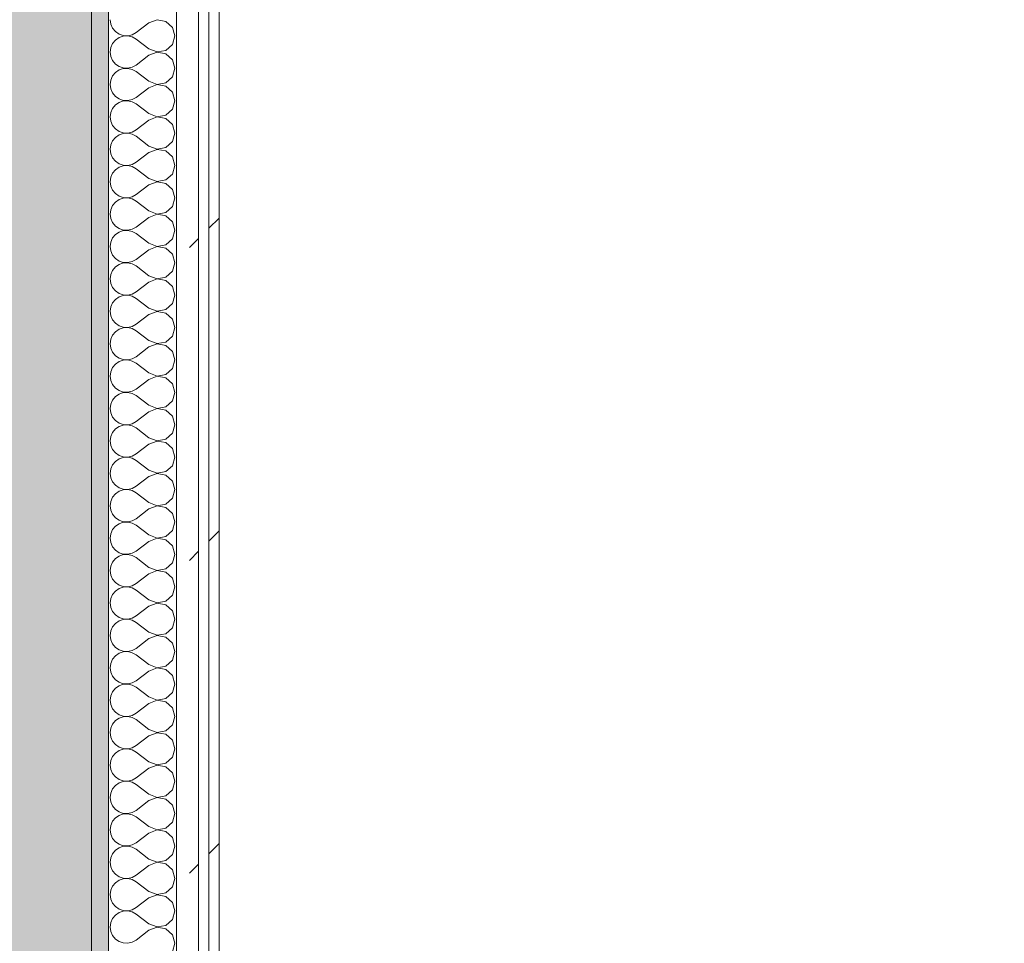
# Model space of a CAD drawing. Header units: millimetres. Extents: x -40968 to 11883, y -17757 to 4746.
# Tile 48 of 227: x -23081 to -22502, y 143 to 686. Entities that reach past the tile are written whole.
import ezdxf

# ---------------------------------------------------------------- set-up
doc = ezdxf.new("R2010")
doc.units = ezdxf.units.MM
doc.header["$MEASUREMENT"] = 0
doc.linetypes.add('Wipeout_Contour', pattern=[1000, 0, -1000])
for name, color, linetype in [('12_FAÇ_Façana', 7, 'Continuous'), ('Nuevo_06_COT_Generals', 7, 'Continuous'), ('Nuevo_08_E_Envans secs', 7, 'Continuous')]:
    doc.layers.add(name, color=color, linetype=linetype)
for name, color, linetype, lineweight, true_color in [('12_FAÇ_Façana_Pluma_Nº__102', 7, 'Continuous', 5, 0xcccccc), ('12_FAÇ_Façana_Pluma_Nº__176', 7, 'Continuous', 15, 0x93a0c6), ('Nuevo_08_E_Envans secs_Pluma_Nº__102', 7, 'Continuous', 5, 0xcccccc), ('Nuevo_08_E_Envans secs_Pluma_Nº__171', 171, 'Continuous', 13, 0xaaaaff), ('Nuevo_08_E_Envans secs_Pluma_Nº__177', 7, 'Continuous', 15, 0xf7e046)]:
    doc.layers.add(name, color=color, linetype=linetype, lineweight=lineweight, true_color=true_color)
for name, color, linetype, lineweight in [('12_FAÇ_Façana_Pluma_Nº__7', 7, 'Continuous', 5), ('Nuevo_06_COT_Generals_Pluma_Nº__1', 7, 'Continuous', 5), ('Nuevo_08_E_Envans secs_Pluma_Nº__1', 7, 'Continuous', 5)]:
    doc.layers.add(name, color=color, linetype=linetype, lineweight=lineweight)
doc.styles.add('Estilo_Generado_1', font='txt')
doc.dimstyles.new('Estilo_Generado__1', dxfattribs={"dimtxt": 100, "dimasz": 38, "dimexe": 0.18, "dimexo": 300, "dimgap": 0, "dimtad": 1, "dimtih": 1, "dimtoh": 1, "dimlfac": 0.001, "dimzin": 0, "dimdsep": 46, "dimtxsty": 'Estilo_Generado_1', "dimblk": 'ARROWHEAD_2', "dimblk1": 'ARROWHEAD_2', "dimblk2": 'ARROWHEAD_2', "dimcen": 0.09, "dimclrd": 7, "dimclre": 7, "dimclrt": 7, "dimadec": 0, "dimazin": 0, "dimtfac": 1, "dimtdec": 4, "dimtmove": 0, "dimatfit": 3, "dimfxl": 0, "dimtolj": 1, "dimtzin": 0, "dimarcsym": 0})
pattern_1 = [(45, (0, 0), (-183.8478, 183.8478), [195, -65]), (45, (7e-14, 183.85), (-183.8478, 183.8478), [195, -65])]

# ---------------------------------------------------------------- blocks, each defined once
blk = doc.blocks.new('Muro_60_1', base_point=(-23028.42, -1193.98))
at = {"layer": '12_FAÇ_Façana_Pluma_Nº__102', "linetype": 'Continuous', "lineweight": 0, "true_color": 0xe5e5e5}
blk.add_hatch(color=254, dxfattribs=at).paths.add_polyline_path([(-23108.42, 2009.55), (-23108.42, -1193.98), (-23038.42, -1193.98), (-23038.42, 2009.55)])
at = {"layer": '12_FAÇ_Façana_Pluma_Nº__176', "linetype": 'Continuous', "lineweight": 0, "true_color": 0x495063}
blk.add_hatch(color=251, dxfattribs=at).paths.add_polyline_path([(-23036.6, 2099.55), (-23038.42, 2097.33), (-23038.42, -1153.98), (-23028.42, -1153.98), (-23028.42, 2099.55)])
at = {"layer": '12_FAÇ_Façana_Pluma_Nº__7', "color": 7, "linetype": 'Continuous', "lineweight": 5}
blk.add_line((-23038.42, -1153.98), (-23038.42, 2009.55), dxfattribs=at)
at = {"layer": '12_FAÇ_Façana_Pluma_Nº__7', "color": 7, "linetype": 'Continuous', "lineweight": 5, "flags": 128}
blk.add_lwpolyline([(-23028.42, -1153.98), (-23028.42, 2109.55)], dxfattribs=at)
blk = doc.blocks.new('*X227')
at = {"layer": 'Nuevo_08_E_Envans secs_Pluma_Nº__102', "color": 254, "linetype": 'Continuous', "lineweight": 5, "true_color": 0xcccccc}
for p, q in [((-23027.47, 685.71), (-23027.1, 683.11)), ((-23004.61, 683.81), (-23012.23, 678.1)), ((-22999.75, 685.68), (-23004.61, 683.81)), ((-22994.63, 684.71), (-22999.75, 685.68)), ((-22990.79, 681.2), (-22994.63, 684.71)), ((-23027.1, 683.11), (-23026.04, 680.71)), ((-23026.04, 680.71), (-23024.37, 678.68)), ((-23024.37, 678.68), (-23022.2, 677.2)), ((-23014.53, 676.82), (-23012.23, 678.1)), ((-22989.37, 676.19), (-22990.79, 681.2)), ((-23026.04, 671.67), (-23027.1, 669.27)), ((-23024.37, 673.7), (-23026.04, 671.67)), ((-23022.2, 675.19), (-23024.37, 673.7)), ((-23022.2, 677.2), (-23019.71, 676.36)), ((-23019.71, 676.02), (-23022.2, 675.19)), ((-23019.71, 676.36), (-23017.09, 676.23)), ((-23017.09, 676.15), (-23019.71, 676.02)), ((-23017.09, 676.23), (-23014.53, 676.82)), ((-23014.53, 675.56), (-23017.09, 676.15)), ((-23012.23, 674.29), (-23014.53, 675.56)), ((-23004.61, 668.57), (-23012.23, 674.29)), ((-22990.79, 671.18), (-22989.37, 676.19)), ((-23027.1, 669.27), (-23027.47, 666.67)), ((-23027.47, 666.67), (-23027.1, 664.06)), ((-23004.61, 668.57), (-22999.75, 666.71)), ((-22999.75, 666.63), (-23004.61, 664.76)), ((-22999.75, 666.71), (-22994.63, 667.67)), ((-22994.63, 665.66), (-22999.75, 666.63)), ((-22994.63, 667.67), (-22990.79, 671.18)), ((-23027.1, 664.06), (-23026.04, 661.66)), ((-23026.04, 661.66), (-23024.37, 659.64)), ((-23004.61, 664.76), (-23012.23, 659.05)), ((-22990.79, 662.15), (-22994.63, 665.66)), ((-22989.37, 657.14), (-22990.79, 662.15)), ((-23024.37, 654.65), (-23026.04, 652.63)), ((-23024.37, 659.64), (-23022.2, 658.15)), ((-23022.2, 656.14), (-23024.37, 654.65)), ((-23022.2, 658.15), (-23019.71, 657.31)), ((-23019.71, 656.98), (-23022.2, 656.14)), ((-23019.71, 657.31), (-23017.09, 657.18)), ((-23017.09, 657.1), (-23019.71, 656.98)), ((-23017.09, 657.18), (-23014.53, 657.78)), ((-23014.53, 656.51), (-23017.09, 657.1)), ((-23014.53, 657.78), (-23012.23, 659.05)), ((-23012.23, 655.24), (-23014.53, 656.51)), ((-23004.61, 649.52), (-23012.23, 655.24)), ((-22990.79, 652.14), (-22989.37, 657.14)), ((-23027.1, 650.22), (-23027.47, 647.62)), ((-23026.04, 652.63), (-23027.1, 650.22)), ((-23004.61, 649.52), (-22999.75, 647.66)), ((-22999.75, 647.66), (-22994.63, 648.62)), ((-22994.63, 648.62), (-22990.79, 652.14)), ((-23027.47, 647.62), (-23027.1, 645.02)), ((-23027.1, 645.02), (-23026.04, 642.61)), ((-23004.61, 645.71), (-23012.23, 640)), ((-22999.75, 647.58), (-23004.61, 645.71)), ((-22994.63, 646.61), (-22999.75, 647.58)), ((-22990.79, 643.1), (-22994.63, 646.61)), ((-22989.37, 638.1), (-22990.79, 643.1)), ((-23026.04, 642.61), (-23024.37, 640.59)), ((-23024.37, 640.59), (-23022.2, 639.1)), ((-23022.2, 637.09), (-23024.37, 635.6)), ((-23022.2, 639.1), (-23019.71, 638.26)), ((-23019.71, 637.93), (-23022.2, 637.09)), ((-23019.71, 638.26), (-23017.09, 638.13)), ((-23017.09, 638.06), (-23019.71, 637.93)), ((-23017.09, 638.13), (-23014.53, 638.73)), ((-23014.53, 637.46), (-23017.09, 638.06)), ((-23014.53, 638.73), (-23012.23, 640)), ((-23012.23, 636.19), (-23014.53, 637.46)), ((-22990.79, 633.09), (-22989.37, 638.1)), ((-23027.1, 631.17), (-23027.47, 628.57)), ((-23026.04, 633.58), (-23027.1, 631.17)), ((-23024.37, 635.6), (-23026.04, 633.58)), ((-23004.61, 630.48), (-23012.23, 636.19)), ((-22994.63, 629.58), (-22990.79, 633.09)), ((-23027.47, 628.57), (-23027.1, 625.97)), ((-23027.1, 625.97), (-23026.04, 623.56)), ((-23004.61, 626.67), (-23012.23, 620.95)), ((-23004.61, 630.48), (-22999.75, 628.61)), ((-22999.75, 628.53), (-23004.61, 626.67)), ((-22999.75, 628.61), (-22994.63, 629.58)), ((-22994.63, 627.57), (-22999.75, 628.53)), ((-22990.79, 624.05), (-22994.63, 627.57)), ((-23026.04, 623.56), (-23024.37, 621.54)), ((-23024.37, 621.54), (-23022.2, 620.05)), ((-23022.2, 620.05), (-23019.71, 619.21)), ((-23017.09, 619.09), (-23014.53, 619.68)), ((-23014.53, 619.68), (-23012.23, 620.95)), ((-22989.37, 619.05), (-22990.79, 624.05)), ((-23026.04, 614.53), (-23027.1, 612.13)), ((-23024.37, 616.55), (-23026.04, 614.53)), ((-23022.2, 618.04), (-23024.37, 616.55)), ((-23019.71, 618.88), (-23022.2, 618.04)), ((-23019.71, 619.21), (-23017.09, 619.09)), ((-23017.09, 619.01), (-23019.71, 618.88)), ((-23014.53, 618.41), (-23017.09, 619.01)), ((-23012.23, 617.14), (-23014.53, 618.41)), ((-23004.61, 611.43), (-23012.23, 617.14)), ((-22994.63, 610.53), (-22990.79, 614.04)), ((-22990.79, 614.04), (-22989.37, 619.05)), ((-23027.1, 612.13), (-23027.47, 609.52)), ((-23027.47, 609.52), (-23027.1, 606.92)), ((-23004.61, 611.43), (-22999.75, 609.56)), ((-22999.75, 609.49), (-23004.61, 607.62)), ((-22999.75, 609.56), (-22994.63, 610.53)), ((-22994.63, 608.52), (-22999.75, 609.49)), ((-22990.79, 605.01), (-22994.63, 608.52)), ((-23027.1, 606.92), (-23026.04, 604.52)), ((-23026.04, 604.52), (-23024.37, 602.49)), ((-23024.37, 602.49), (-23022.2, 601.01)), ((-23004.61, 607.62), (-23012.23, 601.9)), ((-22989.37, 600), (-22990.79, 605.01)), ((-23024.37, 597.51), (-23026.04, 595.48)), ((-23022.2, 598.99), (-23024.37, 597.51)), ((-23022.2, 601.01), (-23019.71, 600.17)), ((-23019.71, 599.83), (-23022.2, 598.99)), ((-23019.71, 600.17), (-23017.09, 600.04)), ((-23017.09, 599.96), (-23019.71, 599.83)), ((-23017.09, 600.04), (-23014.53, 600.63)), ((-23014.53, 599.37), (-23017.09, 599.96)), ((-23014.53, 600.63), (-23012.23, 601.9)), ((-23012.23, 598.1), (-23014.53, 599.37)), ((-23004.61, 592.38), (-23012.23, 598.1)), ((-22990.79, 594.99), (-22989.37, 600)), ((-23027.1, 593.08), (-23027.47, 590.48)), ((-23026.04, 595.48), (-23027.1, 593.08)), ((-23004.61, 592.38), (-22999.75, 590.51)), ((-22999.75, 590.51), (-22994.63, 591.48)), ((-22994.63, 591.48), (-22990.79, 594.99)), ((-23027.47, 590.48), (-23027.1, 587.87)), ((-23027.1, 587.87), (-23026.04, 585.47)), ((-23026.04, 585.47), (-23024.37, 583.45)), ((-23004.61, 588.57), (-23012.23, 582.86)), ((-22999.75, 590.44), (-23004.61, 588.57)), ((-22994.63, 589.47), (-22999.75, 590.44)), ((-22990.79, 585.96), (-22994.63, 589.47)), ((-22989.37, 580.95), (-22990.79, 585.96)), ((-23024.37, 583.45), (-23022.2, 581.96)), ((-23022.2, 579.95), (-23024.37, 578.46)), ((-23022.2, 581.96), (-23019.71, 581.12)), ((-23019.71, 580.79), (-23022.2, 579.95)), ((-23019.71, 581.12), (-23017.09, 580.99)), ((-23017.09, 580.91), (-23019.71, 580.79)), ((-23017.09, 580.99), (-23014.53, 581.59)), ((-23014.53, 580.32), (-23017.09, 580.91)), ((-23014.53, 581.59), (-23012.23, 582.86)), ((-23012.23, 579.05), (-23014.53, 580.32)), ((-23004.61, 573.33), (-23012.23, 579.05)), ((-22990.79, 575.95), (-22989.37, 580.95)), ((-23027.1, 574.03), (-23027.47, 571.43)), ((-23026.04, 576.44), (-23027.1, 574.03)), ((-23024.37, 578.46), (-23026.04, 576.44)), ((-23004.61, 573.33), (-22999.75, 571.47)), ((-22994.63, 572.43), (-22990.79, 575.95)), ((-23027.47, 571.43), (-23027.1, 568.83)), ((-23027.1, 568.83), (-23026.04, 566.42)), ((-23004.61, 569.52), (-23012.23, 563.81)), ((-22999.75, 571.39), (-23004.61, 569.52)), ((-22999.75, 571.47), (-22994.63, 572.43)), ((-22994.63, 570.42), (-22999.75, 571.39)), ((-22990.79, 566.91), (-22994.63, 570.42)), ((-23026.04, 566.42), (-23024.37, 564.4)), ((-23024.37, 564.4), (-23022.2, 562.91)), ((-23022.2, 562.91), (-23019.71, 562.07)), ((-23019.71, 561.74), (-23022.2, 560.9)), ((-23019.71, 562.07), (-23017.09, 561.94)), ((-23017.09, 561.87), (-23019.71, 561.74)), ((-23017.09, 561.94), (-23014.53, 562.54)), ((-23014.53, 561.27), (-23017.09, 561.87)), ((-23014.53, 562.54), (-23012.23, 563.81)), ((-22989.37, 561.9), (-22990.79, 566.91)), ((-22990.79, 556.9), (-22989.37, 561.9)), ((-23026.04, 557.39), (-23027.1, 554.98)), ((-23024.37, 559.41), (-23026.04, 557.39)), ((-23022.2, 560.9), (-23024.37, 559.41)), ((-23012.23, 560), (-23014.53, 561.27)), ((-23004.61, 554.29), (-23012.23, 560)), ((-22994.63, 553.39), (-22990.79, 556.9)), ((-23027.1, 554.98), (-23027.47, 552.38)), ((-23027.47, 552.38), (-23027.1, 549.78)), ((-23004.61, 550.48), (-23012.23, 544.76)), ((-23004.61, 554.29), (-22999.75, 552.42)), ((-22999.75, 552.34), (-23004.61, 550.48)), ((-22999.75, 552.42), (-22994.63, 553.39)), ((-22994.63, 551.38), (-22999.75, 552.34)), ((-22990.79, 547.86), (-22994.63, 551.38)), ((-23027.1, 549.78), (-23026.04, 547.37)), ((-23026.04, 547.37), (-23024.37, 545.35)), ((-23024.37, 545.35), (-23022.2, 543.86)), ((-23014.53, 543.49), (-23012.23, 544.76)), ((-22989.37, 542.86), (-22990.79, 547.86)), ((-23024.37, 540.36), (-23026.04, 538.34)), ((-23022.2, 541.85), (-23024.37, 540.36)), ((-23022.2, 543.86), (-23019.71, 543.02)), ((-23019.71, 542.69), (-23022.2, 541.85)), ((-23019.71, 543.02), (-23017.09, 542.9)), ((-23017.09, 542.82), (-23019.71, 542.69)), ((-23017.09, 542.9), (-23014.53, 543.49)), ((-23014.53, 542.22), (-23017.09, 542.82)), ((-23012.23, 540.95), (-23014.53, 542.22)), ((-23004.61, 535.24), (-23012.23, 540.95)), ((-22990.79, 537.85), (-22989.37, 542.86)), ((-23027.1, 535.94), (-23027.47, 533.33)), ((-23027.47, 533.33), (-23027.1, 530.73)), ((-23026.04, 538.34), (-23027.1, 535.94)), ((-23004.61, 535.24), (-22999.75, 533.37)), ((-22999.75, 533.29), (-23004.61, 531.43)), ((-22999.75, 533.37), (-22994.63, 534.34)), ((-22994.63, 532.33), (-22999.75, 533.29)), ((-22994.63, 534.34), (-22990.79, 537.85)), ((-23027.1, 530.73), (-23026.04, 528.33)), ((-23026.04, 528.33), (-23024.37, 526.3)), ((-23004.61, 531.43), (-23012.23, 525.71)), ((-22990.79, 528.82), (-22994.63, 532.33)), ((-22989.37, 523.81), (-22990.79, 528.82)), ((-23024.37, 521.32), (-23026.04, 519.29)), ((-23024.37, 526.3), (-23022.2, 524.81)), ((-23022.2, 522.8), (-23024.37, 521.32)), ((-23022.2, 524.81), (-23019.71, 523.98)), ((-23019.71, 523.64), (-23022.2, 522.8)), ((-23019.71, 523.98), (-23017.09, 523.85)), ((-23017.09, 523.77), (-23019.71, 523.64)), ((-23017.09, 523.85), (-23014.53, 524.44)), ((-23014.53, 523.18), (-23017.09, 523.77)), ((-23014.53, 524.44), (-23012.23, 525.71)), ((-23012.23, 521.9), (-23014.53, 523.18)), ((-23004.61, 516.19), (-23012.23, 521.9)), ((-22990.79, 518.8), (-22989.37, 523.81)), ((-23027.1, 516.89), (-23027.47, 514.29)), ((-23026.04, 519.29), (-23027.1, 516.89)), ((-23004.61, 516.19), (-22999.75, 514.32)), ((-22999.75, 514.32), (-22994.63, 515.29)), ((-22994.63, 515.29), (-22990.79, 518.8)), ((-23027.47, 514.29), (-23027.1, 511.68)), ((-23027.1, 511.68), (-23026.04, 509.28)), ((-23004.61, 512.38), (-23012.23, 506.67)), ((-22999.75, 514.25), (-23004.61, 512.38)), ((-22994.63, 513.28), (-22999.75, 514.25)), ((-22990.79, 509.77), (-22994.63, 513.28)), ((-22989.37, 504.76), (-22990.79, 509.77)), ((-23026.04, 509.28), (-23024.37, 507.26)), ((-23024.37, 507.26), (-23022.2, 505.77)), ((-23022.2, 503.76), (-23024.37, 502.27)), ((-23022.2, 505.77), (-23019.71, 504.93)), ((-23019.71, 504.6), (-23022.2, 503.76)), ((-23019.71, 504.93), (-23017.09, 504.8)), ((-23017.09, 504.72), (-23019.71, 504.6)), ((-23017.09, 504.8), (-23014.53, 505.4)), ((-23014.53, 504.13), (-23017.09, 504.72)), ((-23014.53, 505.4), (-23012.23, 506.67)), ((-23012.23, 502.86), (-23014.53, 504.13)), ((-22990.79, 499.75), (-22989.37, 504.76)), ((-23026.04, 500.25), (-23027.1, 497.84)), ((-23024.37, 502.27), (-23026.04, 500.25)), ((-23004.61, 497.14), (-23012.23, 502.86)), ((-22994.63, 496.24), (-22990.79, 499.75)), ((-23027.1, 497.84), (-23027.47, 495.24)), ((-23027.47, 495.24), (-23027.1, 492.64)), ((-23027.1, 492.64), (-23026.04, 490.23)), ((-23004.61, 493.33), (-23012.23, 487.62)), ((-23004.61, 497.14), (-22999.75, 495.28)), ((-22999.75, 495.2), (-23004.61, 493.33)), ((-22999.75, 495.28), (-22994.63, 496.24)), ((-22994.63, 494.23), (-22999.75, 495.2)), ((-22990.79, 490.72), (-22994.63, 494.23)), ((-23026.04, 490.23), (-23024.37, 488.21)), ((-23024.37, 488.21), (-23022.2, 486.72)), ((-23022.2, 486.72), (-23019.71, 485.88)), ((-23017.09, 485.75), (-23014.53, 486.35)), ((-23014.53, 486.35), (-23012.23, 487.62)), ((-22989.37, 485.71), (-22990.79, 490.72)), ((-23026.04, 481.2), (-23027.1, 478.79)), ((-23024.37, 483.22), (-23026.04, 481.2)), ((-23022.2, 484.71), (-23024.37, 483.22)), ((-23019.71, 485.55), (-23022.2, 484.71)), ((-23019.71, 485.88), (-23017.09, 485.75)), ((-23017.09, 485.68), (-23019.71, 485.55)), ((-23014.53, 485.08), (-23017.09, 485.68)), ((-23012.23, 483.81), (-23014.53, 485.08)), ((-23004.61, 478.1), (-23012.23, 483.81)), ((-22994.63, 477.2), (-22990.79, 480.71)), ((-22990.79, 480.71), (-22989.37, 485.71)), ((-23027.1, 478.79), (-23027.47, 476.19)), ((-23027.47, 476.19), (-23027.1, 473.59)), ((-23004.61, 478.1), (-22999.75, 476.23)), ((-22999.75, 476.15), (-23004.61, 474.29)), ((-22999.75, 476.23), (-22994.63, 477.2)), ((-22994.63, 475.19), (-22999.75, 476.15)), ((-22990.79, 471.67), (-22994.63, 475.19)), ((-23027.1, 473.59), (-23026.04, 471.18)), ((-23026.04, 471.18), (-23024.37, 469.16)), ((-23024.37, 469.16), (-23022.2, 467.67)), ((-23004.61, 474.29), (-23012.23, 468.57)), ((-22989.37, 466.67), (-22990.79, 471.67)), ((-23024.37, 464.17), (-23026.04, 462.15)), ((-23022.2, 465.66), (-23024.37, 464.17)), ((-23022.2, 467.67), (-23019.71, 466.83)), ((-23019.71, 466.5), (-23022.2, 465.66)), ((-23019.71, 466.83), (-23017.09, 466.71)), ((-23017.09, 466.63), (-23019.71, 466.5)), ((-23017.09, 466.71), (-23014.53, 467.3)), ((-23014.53, 466.03), (-23017.09, 466.63)), ((-23014.53, 467.3), (-23012.23, 468.57)), ((-23012.23, 464.76), (-23014.53, 466.03)), ((-23004.61, 459.05), (-23012.23, 464.76)), ((-22990.79, 461.66), (-22989.37, 466.67)), ((-23027.1, 459.75), (-23027.47, 457.14)), ((-23026.04, 462.15), (-23027.1, 459.75)), ((-23004.61, 459.05), (-22999.75, 457.18)), ((-22999.75, 457.18), (-22994.63, 458.15)), ((-22994.63, 458.15), (-22990.79, 461.66)), ((-23027.47, 457.14), (-23027.1, 454.54)), ((-23027.1, 454.54), (-23026.04, 452.14)), ((-23026.04, 452.14), (-23024.37, 450.11)), ((-23004.61, 455.24), (-23012.23, 449.52)), ((-22999.75, 457.1), (-23004.61, 455.24)), ((-22994.63, 456.14), (-22999.75, 457.1)), ((-22990.79, 452.63), (-22994.63, 456.14)), ((-22989.37, 447.62), (-22990.79, 452.63)), ((-23024.37, 450.11), (-23022.2, 448.62)), ((-23022.2, 446.61), (-23024.37, 445.13)), ((-23022.2, 448.62), (-23019.71, 447.78)), ((-23019.71, 447.45), (-23022.2, 446.61)), ((-23019.71, 447.78), (-23017.09, 447.66)), ((-23017.09, 447.58), (-23019.71, 447.45)), ((-23017.09, 447.66), (-23014.53, 448.25)), ((-23014.53, 446.99), (-23017.09, 447.58)), ((-23014.53, 448.25), (-23012.23, 449.52)), ((-23012.23, 445.71), (-23014.53, 446.99)), ((-22990.79, 442.61), (-22989.37, 447.62)), ((-23027.1, 440.7), (-23027.47, 438.1)), ((-23026.04, 443.1), (-23027.1, 440.7)), ((-23024.37, 445.13), (-23026.04, 443.1)), ((-23004.61, 440), (-23012.23, 445.71)), ((-22994.63, 439.1), (-22990.79, 442.61)), ((-23027.47, 438.1), (-23027.1, 435.49)), ((-23027.1, 435.49), (-23026.04, 433.09)), ((-23004.61, 436.19), (-23012.23, 430.48)), ((-23004.61, 440), (-22999.75, 438.13)), ((-22999.75, 438.06), (-23004.61, 436.19)), ((-22999.75, 438.13), (-22994.63, 439.1)), ((-22994.63, 437.09), (-22999.75, 438.06)), ((-22990.79, 433.58), (-22994.63, 437.09)), ((-23026.04, 433.09), (-23024.37, 431.06)), ((-23024.37, 431.06), (-23022.2, 429.58)), ((-23022.2, 429.58), (-23019.71, 428.74)), ((-23019.71, 428.74), (-23017.09, 428.61)), ((-23017.09, 428.53), (-23019.71, 428.41)), ((-23017.09, 428.61), (-23014.53, 429.2)), ((-23014.53, 427.94), (-23017.09, 428.53)), ((-23014.53, 429.2), (-23012.23, 430.48)), ((-22989.37, 428.57), (-22990.79, 433.58)), ((-22990.79, 423.56), (-22989.37, 428.57)), ((-23026.04, 424.05), (-23027.1, 421.65)), ((-23024.37, 426.08), (-23026.04, 424.05)), ((-23022.2, 427.57), (-23024.37, 426.08)), ((-23019.71, 428.41), (-23022.2, 427.57)), ((-23012.23, 426.67), (-23014.53, 427.94)), ((-23004.61, 420.95), (-23012.23, 426.67)), ((-22994.63, 420.05), (-22990.79, 423.56)), ((-23027.1, 421.65), (-23027.47, 419.05)), ((-23027.47, 419.05), (-23027.1, 416.45)), ((-23004.61, 417.14), (-23012.23, 411.43)), ((-23004.61, 420.95), (-22999.75, 419.09)), ((-22999.75, 419.01), (-23004.61, 417.14)), ((-22999.75, 419.09), (-22994.63, 420.05)), ((-22994.63, 418.04), (-22999.75, 419.01)), ((-22990.79, 414.53), (-22994.63, 418.04)), ((-23027.1, 416.45), (-23026.04, 414.04)), ((-23026.04, 414.04), (-23024.37, 412.02)), ((-23024.37, 412.02), (-23022.2, 410.53)), ((-23014.53, 410.16), (-23012.23, 411.43)), ((-22989.37, 409.52), (-22990.79, 414.53)), ((-23024.37, 407.03), (-23026.04, 405.01)), ((-23022.2, 408.52), (-23024.37, 407.03)), ((-23022.2, 410.53), (-23019.71, 409.69)), ((-23019.71, 409.36), (-23022.2, 408.52)), ((-23019.71, 409.69), (-23017.09, 409.56)), ((-23017.09, 409.49), (-23019.71, 409.36)), ((-23017.09, 409.56), (-23014.53, 410.16)), ((-23014.53, 408.89), (-23017.09, 409.49)), ((-23012.23, 407.62), (-23014.53, 408.89)), ((-23004.61, 401.9), (-23012.23, 407.62)), ((-22990.79, 404.52), (-22989.37, 409.52)), ((-23027.1, 402.6), (-23027.47, 400)), ((-23027.47, 400), (-23027.1, 397.4)), ((-23026.04, 405.01), (-23027.1, 402.6)), ((-23004.61, 401.9), (-22999.75, 400.04)), ((-22999.75, 399.96), (-23004.61, 398.1)), ((-22999.75, 400.04), (-22994.63, 401.01)), ((-22994.63, 398.99), (-22999.75, 399.96)), ((-22994.63, 401.01), (-22990.79, 404.52)), ((-23027.1, 397.4), (-23026.04, 394.99)), ((-23026.04, 394.99), (-23024.37, 392.97)), ((-23004.61, 398.1), (-23012.23, 392.38)), ((-22990.79, 395.48), (-22994.63, 398.99)), ((-22989.37, 390.48), (-22990.79, 395.48)), ((-23024.37, 387.98), (-23026.04, 385.96)), ((-23024.37, 392.97), (-23022.2, 391.48)), ((-23022.2, 389.47), (-23024.37, 387.98)), ((-23022.2, 391.48), (-23019.71, 390.64)), ((-23019.71, 390.31), (-23022.2, 389.47)), ((-23019.71, 390.64), (-23017.09, 390.51)), ((-23017.09, 390.44), (-23019.71, 390.31)), ((-23017.09, 390.51), (-23014.53, 391.11)), ((-23014.53, 389.84), (-23017.09, 390.44)), ((-23014.53, 391.11), (-23012.23, 392.38)), ((-23012.23, 388.57), (-23014.53, 389.84)), ((-23004.61, 382.86), (-23012.23, 388.57)), ((-22990.79, 385.47), (-22989.37, 390.48)), ((-23027.1, 383.55), (-23027.47, 380.95)), ((-23026.04, 385.96), (-23027.1, 383.55)), ((-23004.61, 382.86), (-22999.75, 380.99)), ((-22994.63, 381.96), (-22990.79, 385.47)), ((-23027.47, 380.95), (-23027.1, 378.35)), ((-23027.1, 378.35), (-23026.04, 375.95)), ((-23004.61, 379.05), (-23012.23, 373.33)), ((-22999.75, 380.91), (-23004.61, 379.05)), ((-22999.75, 380.99), (-22994.63, 381.96)), ((-22994.63, 379.95), (-22999.75, 380.91)), ((-22990.79, 376.44), (-22994.63, 379.95)), ((-22989.37, 371.43), (-22990.79, 376.44)), ((-23026.04, 375.95), (-23024.37, 373.92)), ((-23024.37, 373.92), (-23022.2, 372.43)), ((-23022.2, 372.43), (-23019.71, 371.59)), ((-23019.71, 371.26), (-23022.2, 370.42)), ((-23019.71, 371.59), (-23017.09, 371.47)), ((-23017.09, 371.39), (-23019.71, 371.26)), ((-23017.09, 371.47), (-23014.53, 372.06)), ((-23014.53, 370.8), (-23017.09, 371.39)), ((-23014.53, 372.06), (-23012.23, 373.33)), ((-23012.23, 369.52), (-23014.53, 370.8)), ((-22990.79, 366.42), (-22989.37, 371.43)), ((-23026.04, 366.91), (-23027.1, 364.51)), ((-23024.37, 368.94), (-23026.04, 366.91)), ((-23022.2, 370.42), (-23024.37, 368.94)), ((-23004.61, 363.81), (-23012.23, 369.52)), ((-22994.63, 362.91), (-22990.79, 366.42)), ((-23027.1, 364.51), (-23027.47, 361.9)), ((-23027.47, 361.9), (-23027.1, 359.3)), ((-23027.1, 359.3), (-23026.04, 356.9)), ((-23004.61, 360), (-23012.23, 354.29)), ((-23004.61, 363.81), (-22999.75, 361.94)), ((-22999.75, 361.87), (-23004.61, 360)), ((-22999.75, 361.94), (-22994.63, 362.91)), ((-22994.63, 360.9), (-22999.75, 361.87)), ((-22990.79, 357.39), (-22994.63, 360.9)), ((-23026.04, 356.9), (-23024.37, 354.87)), ((-23024.37, 354.87), (-23022.2, 353.39)), ((-23022.2, 353.39), (-23019.71, 352.55)), ((-23014.53, 353.01), (-23012.23, 354.29)), ((-22989.37, 352.38), (-22990.79, 357.39)), ((-23026.04, 347.86), (-23027.1, 345.46)), ((-23024.37, 349.89), (-23026.04, 347.86)), ((-23022.2, 351.38), (-23024.37, 349.89)), ((-23019.71, 352.22), (-23022.2, 351.38)), ((-23019.71, 352.55), (-23017.09, 352.42)), ((-23017.09, 352.34), (-23019.71, 352.22)), ((-23017.09, 352.42), (-23014.53, 353.01)), ((-23014.53, 351.75), (-23017.09, 352.34)), ((-23012.23, 350.48), (-23014.53, 351.75)), ((-23004.61, 344.76), (-23012.23, 350.48)), ((-22990.79, 347.37), (-22989.37, 352.38)), ((-23027.1, 345.46), (-23027.47, 342.86)), ((-23027.47, 342.86), (-23027.1, 340.25)), ((-23004.61, 344.76), (-22999.75, 342.9)), ((-22999.75, 342.82), (-23004.61, 340.95)), ((-22999.75, 342.9), (-22994.63, 343.86)), ((-22994.63, 341.85), (-22999.75, 342.82)), ((-22994.63, 343.86), (-22990.79, 347.37)), ((-22990.79, 338.34), (-22994.63, 341.85)), ((-23027.1, 340.25), (-23026.04, 337.85)), ((-23026.04, 337.85), (-23024.37, 335.83)), ((-23024.37, 335.83), (-23022.2, 334.34)), ((-23004.61, 340.95), (-23012.23, 335.24)), ((-22989.37, 333.33), (-22990.79, 338.34)), ((-23024.37, 330.84), (-23026.04, 328.82)), ((-23022.2, 332.33), (-23024.37, 330.84)), ((-23022.2, 334.34), (-23019.71, 333.5)), ((-23019.71, 333.17), (-23022.2, 332.33)), ((-23019.71, 333.5), (-23017.09, 333.37)), ((-23017.09, 333.29), (-23019.71, 333.17)), ((-23017.09, 333.37), (-23014.53, 333.97)), ((-23014.53, 332.7), (-23017.09, 333.29)), ((-23014.53, 333.97), (-23012.23, 335.24)), ((-23012.23, 331.43), (-23014.53, 332.7)), ((-23004.61, 325.71), (-23012.23, 331.43)), ((-22990.79, 328.33), (-22989.37, 333.33)), ((-23027.1, 326.41), (-23027.47, 323.81)), ((-23026.04, 328.82), (-23027.1, 326.41)), ((-23004.61, 325.71), (-22999.75, 323.85)), ((-22999.75, 323.85), (-22994.63, 324.81)), ((-22994.63, 324.81), (-22990.79, 328.33)), ((-23027.47, 323.81), (-23027.1, 321.21)), ((-23027.1, 321.21), (-23026.04, 318.8)), ((-23026.04, 318.8), (-23024.37, 316.78)), ((-23004.61, 321.9), (-23012.23, 316.19)), ((-22999.75, 323.77), (-23004.61, 321.9)), ((-22994.63, 322.8), (-22999.75, 323.77)), ((-22990.79, 319.29), (-22994.63, 322.8)), ((-22989.37, 314.29), (-22990.79, 319.29)), ((-23024.37, 316.78), (-23022.2, 315.29)), ((-23022.2, 313.28), (-23024.37, 311.79)), ((-23022.2, 315.29), (-23019.71, 314.45)), ((-23019.71, 314.12), (-23022.2, 313.28)), ((-23019.71, 314.45), (-23017.09, 314.32)), ((-23017.09, 314.25), (-23019.71, 314.12)), ((-23017.09, 314.32), (-23014.53, 314.92)), ((-23014.53, 313.65), (-23017.09, 314.25)), ((-23014.53, 314.92), (-23012.23, 316.19)), ((-23012.23, 312.38), (-23014.53, 313.65)), ((-22990.79, 309.28), (-22989.37, 314.29)), ((-23027.1, 307.36), (-23027.47, 304.76)), ((-23026.04, 309.77), (-23027.1, 307.36)), ((-23024.37, 311.79), (-23026.04, 309.77)), ((-23004.61, 306.67), (-23012.23, 312.38)), ((-22994.63, 305.77), (-22990.79, 309.28)), ((-23027.47, 304.76), (-23027.1, 302.16)), ((-23027.1, 302.16), (-23026.04, 299.75)), ((-23004.61, 302.86), (-23012.23, 297.14)), ((-23004.61, 306.67), (-22999.75, 304.8)), ((-22999.75, 304.72), (-23004.61, 302.86)), ((-22999.75, 304.8), (-22994.63, 305.77)), ((-22994.63, 303.76), (-22999.75, 304.72)), ((-22990.79, 300.25), (-22994.63, 303.76)), ((-23026.04, 299.75), (-23024.37, 297.73)), ((-23024.37, 297.73), (-23022.2, 296.24)), ((-23022.2, 296.24), (-23019.71, 295.4)), ((-23019.71, 295.4), (-23017.09, 295.28)), ((-23017.09, 295.28), (-23014.53, 295.87)), ((-23014.53, 295.87), (-23012.23, 297.14)), ((-22989.37, 295.24), (-22990.79, 300.25)), ((-23026.04, 290.72), (-23027.1, 288.32)), ((-23024.37, 292.74), (-23026.04, 290.72)), ((-23022.2, 294.23), (-23024.37, 292.74)), ((-23019.71, 295.07), (-23022.2, 294.23)), ((-23017.09, 295.2), (-23019.71, 295.07)), ((-23014.53, 294.6), (-23017.09, 295.2)), ((-23012.23, 293.33), (-23014.53, 294.6)), ((-23004.61, 287.62), (-23012.23, 293.33)), ((-22994.63, 286.72), (-22990.79, 290.23)), ((-22990.79, 290.23), (-22989.37, 295.24)), ((-23027.1, 288.32), (-23027.47, 285.71)), ((-23027.47, 285.71), (-23027.1, 283.11)), ((-23004.61, 283.81), (-23012.23, 278.1)), ((-23004.61, 287.62), (-22999.75, 285.75)), ((-22999.75, 285.68), (-23004.61, 283.81)), ((-22999.75, 285.75), (-22994.63, 286.72)), ((-22994.63, 284.71), (-22999.75, 285.68)), ((-22990.79, 281.2), (-22994.63, 284.71)), ((-23027.1, 283.11), (-23026.04, 280.71)), ((-23026.04, 280.71), (-23024.37, 278.68)), ((-23024.37, 278.68), (-23022.2, 277.2)), ((-23014.53, 276.82), (-23012.23, 278.1)), ((-22989.37, 276.19), (-22990.79, 281.2)), ((-23024.37, 273.7), (-23026.04, 271.67)), ((-23022.2, 275.19), (-23024.37, 273.7)), ((-23022.2, 277.2), (-23019.71, 276.36)), ((-23019.71, 276.02), (-23022.2, 275.19)), ((-23019.71, 276.36), (-23017.09, 276.23)), ((-23017.09, 276.15), (-23019.71, 276.02)), ((-23017.09, 276.23), (-23014.53, 276.82)), ((-23014.53, 275.56), (-23017.09, 276.15)), ((-23012.23, 274.29), (-23014.53, 275.56)), ((-23004.61, 268.57), (-23012.23, 274.29)), ((-22990.79, 271.18), (-22989.37, 276.19)), ((-23027.1, 269.27), (-23027.47, 266.67)), ((-23027.47, 266.67), (-23027.1, 264.06)), ((-23026.04, 271.67), (-23027.1, 269.27)), ((-23004.61, 268.57), (-22999.75, 266.71)), ((-22999.75, 266.63), (-23004.61, 264.76)), ((-22999.75, 266.71), (-22994.63, 267.67)), ((-22994.63, 265.66), (-22999.75, 266.63)), ((-22994.63, 267.67), (-22990.79, 271.18)), ((-23027.1, 264.06), (-23026.04, 261.66)), ((-23026.04, 261.66), (-23024.37, 259.64)), ((-23004.61, 264.76), (-23012.23, 259.05)), ((-22990.79, 262.15), (-22994.63, 265.66)), ((-22989.37, 257.14), (-22990.79, 262.15)), ((-23024.37, 259.64), (-23022.2, 258.15)), ((-23022.2, 256.14), (-23024.37, 254.65)), ((-23022.2, 258.15), (-23019.71, 257.31)), ((-23019.71, 256.98), (-23022.2, 256.14)), ((-23019.71, 257.31), (-23017.09, 257.18)), ((-23017.09, 257.1), (-23019.71, 256.98)), ((-23017.09, 257.18), (-23014.53, 257.78)), ((-23014.53, 256.51), (-23017.09, 257.1)), ((-23014.53, 257.78), (-23012.23, 259.05)), ((-23012.23, 255.24), (-23014.53, 256.51)), ((-23004.61, 249.52), (-23012.23, 255.24)), ((-22990.79, 252.14), (-22989.37, 257.14)), ((-23027.1, 250.22), (-23027.47, 247.62)), ((-23026.04, 252.63), (-23027.1, 250.22)), ((-23024.37, 254.65), (-23026.04, 252.63)), ((-23004.61, 249.52), (-22999.75, 247.66)), ((-22994.63, 248.62), (-22990.79, 252.14)), ((-23027.47, 247.62), (-23027.1, 245.02)), ((-23027.1, 245.02), (-23026.04, 242.61)), ((-23004.61, 245.71), (-23012.23, 240)), ((-22999.75, 247.58), (-23004.61, 245.71)), ((-22999.75, 247.66), (-22994.63, 248.62)), ((-22994.63, 246.61), (-22999.75, 247.58)), ((-22990.79, 243.1), (-22994.63, 246.61)), ((-23026.04, 242.61), (-23024.37, 240.59)), ((-23024.37, 240.59), (-23022.2, 239.1)), ((-23022.2, 239.1), (-23019.71, 238.26)), ((-23019.71, 237.93), (-23022.2, 237.09)), ((-23019.71, 238.26), (-23017.09, 238.13)), ((-23017.09, 238.06), (-23019.71, 237.93)), ((-23017.09, 238.13), (-23014.53, 238.73)), ((-23014.53, 237.46), (-23017.09, 238.06)), ((-23014.53, 238.73), (-23012.23, 240)), ((-23012.23, 236.19), (-23014.53, 237.46)), ((-22989.37, 238.1), (-22990.79, 243.1)), ((-22990.79, 233.09), (-22989.37, 238.1)), ((-23026.04, 233.58), (-23027.1, 231.17)), ((-23024.37, 235.6), (-23026.04, 233.58)), ((-23022.2, 237.09), (-23024.37, 235.6)), ((-23004.61, 230.48), (-23012.23, 236.19)), ((-22994.63, 229.58), (-22990.79, 233.09)), ((-23027.1, 231.17), (-23027.47, 228.57)), ((-23027.47, 228.57), (-23027.1, 225.97)), ((-23027.1, 225.97), (-23026.04, 223.56)), ((-23004.61, 226.67), (-23012.23, 220.95)), ((-23004.61, 230.48), (-22999.75, 228.61)), ((-22999.75, 228.53), (-23004.61, 226.67)), ((-22999.75, 228.61), (-22994.63, 229.58)), ((-22994.63, 227.57), (-22999.75, 228.53)), ((-22990.79, 224.05), (-22994.63, 227.57)), ((-23026.04, 223.56), (-23024.37, 221.54)), ((-23024.37, 221.54), (-23022.2, 220.05)), ((-23022.2, 220.05), (-23019.71, 219.21)), ((-23014.53, 219.68), (-23012.23, 220.95)), ((-22989.37, 219.05), (-22990.79, 224.05)), ((-23026.04, 214.53), (-23027.1, 212.13)), ((-23024.37, 216.55), (-23026.04, 214.53)), ((-23022.2, 218.04), (-23024.37, 216.55)), ((-23019.71, 218.88), (-23022.2, 218.04)), ((-23019.71, 219.21), (-23017.09, 219.09)), ((-23017.09, 219.01), (-23019.71, 218.88)), ((-23017.09, 219.09), (-23014.53, 219.68)), ((-23014.53, 218.41), (-23017.09, 219.01)), ((-23012.23, 217.14), (-23014.53, 218.41)), ((-23004.61, 211.43), (-23012.23, 217.14)), ((-22990.79, 214.04), (-22989.37, 219.05)), ((-23027.1, 212.13), (-23027.47, 209.52)), ((-23027.47, 209.52), (-23027.1, 206.92)), ((-23004.61, 211.43), (-22999.75, 209.56)), ((-22999.75, 209.49), (-23004.61, 207.62)), ((-22999.75, 209.56), (-22994.63, 210.53)), ((-22994.63, 208.52), (-22999.75, 209.49)), ((-22994.63, 210.53), (-22990.79, 214.04)), ((-22990.79, 205.01), (-22994.63, 208.52)), ((-23027.1, 206.92), (-23026.04, 204.52)), ((-23026.04, 204.52), (-23024.37, 202.49)), ((-23004.61, 207.62), (-23012.23, 201.9)), ((-22989.37, 200), (-22990.79, 205.01)), ((-23024.37, 197.51), (-23026.04, 195.48)), ((-23024.37, 202.49), (-23022.2, 201.01)), ((-23022.2, 198.99), (-23024.37, 197.51)), ((-23022.2, 201.01), (-23019.71, 200.17)), ((-23019.71, 199.83), (-23022.2, 198.99)), ((-23019.71, 200.17), (-23017.09, 200.04)), ((-23017.09, 199.96), (-23019.71, 199.83)), ((-23017.09, 200.04), (-23014.53, 200.63)), ((-23014.53, 199.37), (-23017.09, 199.96)), ((-23014.53, 200.63), (-23012.23, 201.9)), ((-23012.23, 198.1), (-23014.53, 199.37)), ((-23004.61, 192.38), (-23012.23, 198.1)), ((-22990.79, 194.99), (-22989.37, 200)), ((-23027.1, 193.08), (-23027.47, 190.48)), ((-23026.04, 195.48), (-23027.1, 193.08)), ((-23004.61, 192.38), (-22999.75, 190.51)), ((-22999.75, 190.51), (-22994.63, 191.48)), ((-22994.63, 191.48), (-22990.79, 194.99)), ((-23027.47, 190.48), (-23027.1, 187.87)), ((-23027.1, 187.87), (-23026.04, 185.47)), ((-23026.04, 185.47), (-23024.37, 183.45)), ((-23004.61, 188.57), (-23012.23, 182.86)), ((-22999.75, 190.44), (-23004.61, 188.57)), ((-22994.63, 189.47), (-22999.75, 190.44)), ((-22990.79, 185.96), (-22994.63, 189.47)), ((-22989.37, 180.95), (-22990.79, 185.96)), ((-23024.37, 183.45), (-23022.2, 181.96)), ((-23022.2, 179.95), (-23024.37, 178.46)), ((-23022.2, 181.96), (-23019.71, 181.12)), ((-23019.71, 180.79), (-23022.2, 179.95)), ((-23019.71, 181.12), (-23017.09, 180.99)), ((-23017.09, 180.91), (-23019.71, 180.79)), ((-23017.09, 180.99), (-23014.53, 181.59)), ((-23014.53, 180.32), (-23017.09, 180.91)), ((-23014.53, 181.59), (-23012.23, 182.86)), ((-23012.23, 179.05), (-23014.53, 180.32)), ((-22990.79, 175.95), (-22989.37, 180.95)), ((-23027.1, 174.03), (-23027.47, 171.43)), ((-23026.04, 176.44), (-23027.1, 174.03)), ((-23024.37, 178.46), (-23026.04, 176.44)), ((-23004.61, 173.33), (-23012.23, 179.05)), ((-22994.63, 172.43), (-22990.79, 175.95)), ((-23027.47, 171.43), (-23027.1, 168.83)), ((-23027.1, 168.83), (-23026.04, 166.42)), ((-23004.61, 169.52), (-23012.23, 163.81)), ((-23004.61, 173.33), (-22999.75, 171.47)), ((-22999.75, 171.39), (-23004.61, 169.52)), ((-22999.75, 171.47), (-22994.63, 172.43)), ((-22994.63, 170.42), (-22999.75, 171.39)), ((-22990.79, 166.91), (-22994.63, 170.42)), ((-23026.04, 166.42), (-23024.37, 164.4)), ((-23024.37, 164.4), (-23022.2, 162.91)), ((-23022.2, 162.91), (-23019.71, 162.07)), ((-23017.09, 161.94), (-23014.53, 162.54)), ((-23014.53, 162.54), (-23012.23, 163.81)), ((-22989.37, 161.9), (-22990.79, 166.91)), ((-23026.04, 157.39), (-23027.1, 154.98)), ((-23024.37, 159.41), (-23026.04, 157.39)), ((-23022.2, 160.9), (-23024.37, 159.41)), ((-23019.71, 161.74), (-23022.2, 160.9)), ((-23019.71, 162.07), (-23017.09, 161.94)), ((-23017.09, 161.87), (-23019.71, 161.74)), ((-23014.53, 161.27), (-23017.09, 161.87)), ((-23012.23, 160), (-23014.53, 161.27)), ((-23004.61, 154.29), (-23012.23, 160)), ((-22994.63, 153.39), (-22990.79, 156.9)), ((-22990.79, 156.9), (-22989.37, 161.9)), ((-23027.1, 154.98), (-23027.47, 152.38)), ((-23027.47, 152.38), (-23027.1, 149.78)), ((-23004.61, 154.29), (-22999.75, 152.42)), ((-22999.75, 152.34), (-23004.61, 150.48)), ((-22999.75, 152.42), (-22994.63, 153.39)), ((-22994.63, 151.38), (-22999.75, 152.34)), ((-22990.79, 147.86), (-22994.63, 151.38)), ((-23027.1, 149.78), (-23026.04, 147.37)), ((-23026.04, 147.37), (-23024.37, 145.35)), ((-23024.37, 145.35), (-23022.2, 143.86)), ((-23014.53, 143.49), (-23012.23, 144.76)), ((-23004.61, 150.48), (-23012.23, 144.76)), ((-22989.37, 142.86), (-22990.79, 147.86)), ((-23022.2, 143.86), (-23019.71, 143.02)), ((-23019.71, 143.02), (-23017.09, 142.9)), ((-23017.09, 142.9), (-23014.53, 143.49)), ((-22990.79, 137.85), (-22989.37, 142.86))]:
    blk.add_line(p, q, dxfattribs=at)
blk = doc.blocks.new('Muro_89_1', base_point=(-23028.42, -1193.98))
at = {"layer": 'Nuevo_08_E_Envans secs_Pluma_Nº__1', "color": 7, "linetype": 'Continuous', "lineweight": 5, "flags": 128}
blk.add_lwpolyline([(-23028.42, 1963.55), (-23028.42, -1128.98)], dxfattribs=at)
at = {"color": 254, "linetype": 'Wipeout_Contour', "lineweight": 0, "ltscale": 92150.5604}
blk.add_wipeout([(-22975.42, -1128.98), (-22975.42, 1963.55), (-22988.42, 1963.55), (-22988.42, -1128.98)], dxfattribs=at).dxf.layer = 'Nuevo_08_E_Envans secs'
at = {"color": 254, "linetype": 'Wipeout_Contour', "lineweight": 0, "ltscale": 92088.710354}
blk.add_wipeout([(-22963.42, -1128.98), (-22963.42, 1963.55), (-22969.42, 1963.55), (-22969.42, -1128.98)], dxfattribs=at).dxf.layer = 'Nuevo_08_E_Envans secs'
at = {"layer": 'Nuevo_08_E_Envans secs_Pluma_Nº__171', "linetype": 'Continuous', "lineweight": 13, "true_color": 0xaaaaff}
h = blk.add_hatch(dxfattribs=at)
h.set_pattern_fill('Panellat_HPL_0001', color=161, style=0, pattern_type=2)
h.set_pattern_definition(pattern_1)
h.paths.add_polyline_path([(-22963.42, -1128.98), (-22963.42, 1963.55), (-22969.42, 1963.55), (-22969.42, -1128.98)])
at = {"layer": 'Nuevo_08_E_Envans secs_Pluma_Nº__177', "linetype": 'Continuous', "lineweight": 15, "true_color": 0xf7e046}
h = blk.add_hatch(dxfattribs=at)
h.set_pattern_fill('Panellat_HPL_0001', color=53, style=0, pattern_type=2)
h.set_pattern_definition(pattern_1)
h.paths.add_polyline_path([(-22975.42, -1128.98), (-22975.42, 1963.55), (-22988.42, 1963.55), (-22988.42, -1128.98)])
at = {"layer": 'Nuevo_08_E_Envans secs_Pluma_Nº__1', "color": 7, "linetype": 'Continuous', "lineweight": 5}
for p, q in [((-22988.42, -1128.98), (-22988.42, 1963.55)), ((-22975.42, -1128.98), (-22975.42, 1963.55)), ((-22969.42, -1128.98), (-22969.42, 1963.55))]:
    blk.add_line(p, q, dxfattribs=at)
at = {"layer": 'Nuevo_08_E_Envans secs_Pluma_Nº__1', "color": 7, "linetype": 'Continuous', "lineweight": 5, "flags": 128}
blk.add_lwpolyline([(-22963.42, -1128.98), (-22963.42, 1963.55)], dxfattribs=at)
at = {"layer": 'Nuevo_08_E_Envans secs', "color": 7, "lineweight": 20}
blk.add_blockref('*X227', (0, 0), dxfattribs=at)
blk = doc.blocks.new('*D660')
at = {"layer": 'Nuevo_06_COT_Generals_Pluma_Nº__1', "color": 7, "linetype": 'Continuous', "lineweight": 5}
for p, q in [((-23118.42, 1035.69), (-23118.42, 1110.69)), ((-23028.42, 1035.69), (-23028.42, 1110.69)), ((-23103.98, 1098.19), (-23132.85, 1048.19)), ((-23013.98, 1098.19), (-23042.85, 1048.19)), ((-23142.87, 1073.19), (-23118.42, 1073.19)), ((-23118.42, 1073.19), (-23028.42, 1073.19))]:
    blk.add_line(p, q, dxfattribs=at)
at = {"layer": 'Nuevo_06_COT_Generals_Pluma_Nº__1', "color": 7, "lineweight": 5, "insert": (-23407.64, 1093.19), "char_height": 100, "attachment_point": 7, "style": 'Estilo_Generado_1'}
blk.add_mtext('\\A1;{\\pql;\\fGotham Book|b0|i0|c0|p0;\\W1.000000;0,09}', dxfattribs=at)
blk = doc.blocks.new('ARROWHEAD_2')
at = {"color": 0, "linetype": 'Continuous', "lineweight": 0}
for p, q in [((-0.378, -0.655), (0.378, 0.655)), ((0, 0), (-1, 0))]:
    blk.add_line(p, q, dxfattribs=at)
blk = doc.blocks.new('*D661')
at = {"layer": 'Nuevo_06_COT_Generals_Pluma_Nº__1', "color": 7, "linetype": 'Continuous', "lineweight": 5}
for p, q in [((-23028.42, 1035.69), (-23028.42, 1110.69)), ((-12428.84, 1035.69), (-12428.84, 1110.69)), ((-23013.98, 1098.19), (-23042.85, 1048.19)), ((-12414.4, 1098.19), (-12443.27, 1048.19)), ((-23028.42, 1073.19), (-12428.84, 1073.19))]:
    blk.add_line(p, q, dxfattribs=at)
at = {"layer": 'Nuevo_06_COT_Generals_Pluma_Nº__1', "color": 7, "lineweight": 5, "char_height": 100, "attachment_point": 7, "style": 'Estilo_Generado_1'}
for s, insert in [('\\A1;{\\pql;\\fGotham Book|b0|i0|c0|p0;\\W1.000000;10,6}', (-17866.01, 1093.19)), ('\\A1;{\\pql;\\fGotham Book|b0|i0|c0|p0;\\W1.000000;0,15}', (-12718.06, 1093.19))]:
    blk.add_mtext(s, dxfattribs=dict(at, insert=insert))

msp = doc.modelspace()

# ---------------------------------------------------------------- block references
at = {"layer": '12_FAÇ_Façana', "color": 7, "lineweight": 20}
msp.add_blockref('Muro_60_1', (-23028.418, -1193.976), dxfattribs=at)

# ---------------------------------------------------------------- next in the draw order: block references
at = {"layer": 'Nuevo_08_E_Envans secs', "color": 7, "lineweight": 20}
msp.add_blockref('Muro_89_1', (-23028.418, -1193.976), dxfattribs=at)

# ---------------------------------------------------------------- next in the draw order: dimensions: what is measured, and where the dimension line sits
at = {"layer": 'Nuevo_06_COT_Generals', "color": 7, "linetype": 'Continuous', "lineweight": 5}
for base, p1, p2, picture, middle in [((-23028.418, 1073.186), (-23118.418, 402.79), (-23028.418, 457.79), '*D660', (-23278.181, 1143.186)), ((-12428.835, 1073.186), (-23028.418, 457.79), (-12428.835, 518.875), '*D661', (-17736.554, 1143.186))]:
    dim = msp.add_linear_dim(base=base, p1=p1, p2=p2, dimstyle='Estilo_Generado__1', dxfattribs=at)
    dim.commit()
    dim.dimension.update_dxf_attribs({"geometry": picture, "text_midpoint": middle, "dimtype": 160})

doc.saveas('drawing.dxf')
